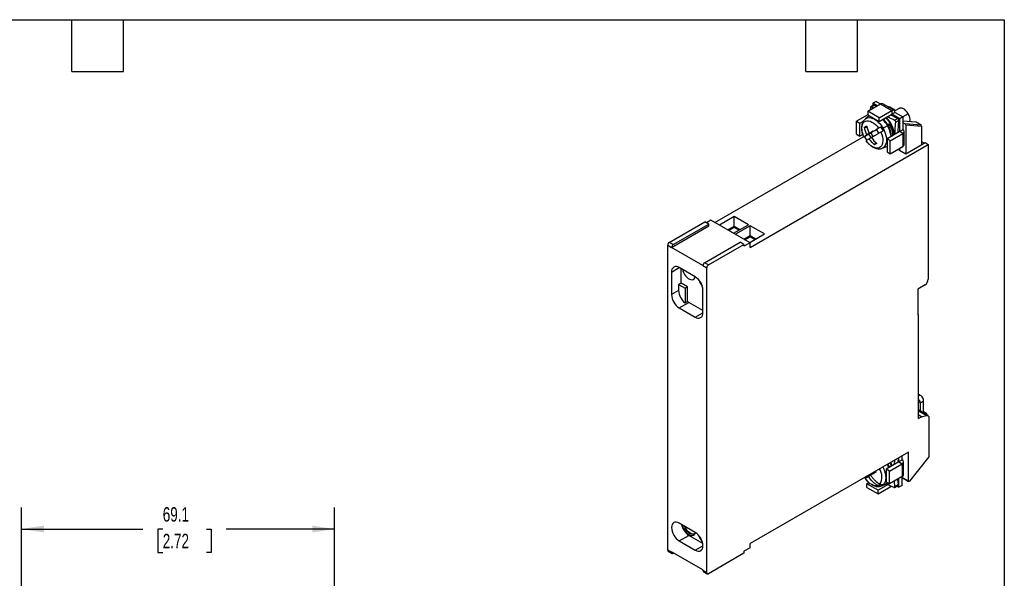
# Model space of a CAD drawing. Header units: millimetres. Extents: x 10 to 410, y 10 to 314.
# Tile 3 of 3: x 192 to 410, y 191 to 314. Entities that reach past the tile are written whole.
import ezdxf

# ---------------------------------------------------------------- set-up
doc = ezdxf.new("R2010")
doc.units = ezdxf.units.MM
doc.header["$LTSCALE"] = 1.5
doc.layers.add('DIMENSIONS', color=140, linetype='Continuous', lineweight=25)
doc.layers.add('TEXT', color=140, linetype='Continuous', lineweight=25)
doc.styles.add('SLDTEXTSTYLE0', font='TXT', dxfattribs={"width": 0.7})
doc.dimstyles.new('SLDDIMSTYLE0', dxfattribs={"dimtxt": 3.237012, "dimasz": 4.953, "dimexe": 0, "dimexo": 0.0625, "dimgap": 0.809253, "dimtad": 0, "dimtih": 1, "dimtoh": 1, "dimrnd": 1e-09, "dimzin": 12, "dimdsep": 46, "dimtxsty": 'SLDTEXTSTYLE0', "dimsah": 1, "dimcen": 0.09, "dimadec": 0, "dimazin": 3, "dimtfac": 1, "dimtofl": 0, "dimtmove": 0, "dimatfit": 3, "dimfxl": 0, "dimfrac": 2, "dimtolj": 1, "dimtzin": 12, "dimarcsym": 0})

# ---------------------------------------------------------------- blocks, each defined once
blk = doc.blocks.new('_D_6')
at = {"layer": 'DIMENSIONS'}
for p, q in [((192.72, 182.19), (192.72, 206.72)), ((261.82, 180.94), (261.82, 206.72)), ((192.72, 201.96), (219.52, 201.96)), ((223.9, 201.96), (222.81, 201.96)), ((222.81, 201.96), (222.81, 196.81)), ((233.52, 201.96), (234.61, 201.96)), ((234.61, 201.96), (234.61, 196.81)), ((261.82, 201.96), (237.91, 201.96)), ((222.81, 196.81), (223.9, 196.81)), ((234.61, 196.81), (233.52, 196.81))]:
    blk.add_line(p, q, dxfattribs=at)
for points in [[(192.72, 201.96), (197.67, 201.2), (197.67, 202.72)], [(261.82, 201.96), (256.87, 202.72), (256.87, 201.2)]]:
    blk.add_solid(points, dxfattribs=at)
at = {"layer": 'DIMENSIONS', "char_height": 3.175, "attachment_point": 1, "style": 'SLDTEXTSTYLE0'}
for s, insert in [('69.1', (223.9, 206.78)), ('2.72', (223.9, 200.91))]:
    blk.add_mtext(s, dxfattribs=dict(at, insert=insert))

msp = doc.modelspace()

# ---------------------------------------------------------------- linework, layer by layer
for p, q in [((379.465, 294.117), (382.258, 295.729)), ((380.799, 295.52), (380.096, 295.114)), ((380.237, 295.094), (380.94, 295.499)), ((381.268, 296.301), (380.561, 295.893)), ((381.55, 295.321), (380.561, 295.893)), ((380.561, 295.893), (380.561, 295.382)), ((381.358, 295.21), (380.94, 295.499)), ((381.268, 296.301), (382.257, 295.729)), ((382.258, 295.729), (384.732, 294.301)), ((385.257, 294.353), (382.783, 295.781)), ((379.465, 293.341), (376.99, 291.912)), ((379.465, 294.117), (379.465, 293.301)), ((381.939, 292.688), (379.465, 294.117)), ((379.465, 293.301), (381.939, 291.872)), ((380.025, 294.971), (379.988, 294.419)), ((380.654, 294.804), (380.237, 295.094)), ((381.939, 292.688), (384.732, 294.301)), ((381.939, 291.872), (384.732, 293.484)), ((384.283, 295.046), (384.015, 295.07)), ((384.047, 295.052), (384.344, 295.025)), ((385.429, 294.399), (384.344, 295.025)), ((384.732, 294.301), (384.732, 293.484)), ((384.768, 293.464), (384.732, 293.484)), ((385.475, 293.872), (384.768, 293.464)), ((386.5, 292.464), (384.768, 293.464)), ((385.429, 294.399), (385.124, 294.43)), ((386.375, 294.741), (385.411, 294.184)), ((385.475, 293.872), (387.207, 292.872)), ((388.375, 293.587), (387.172, 292.892)), ((376.99, 291.912), (377.697, 291.504)), ((376.99, 289.054), (376.99, 291.912)), ((377.697, 291.504), (378.506, 291.971)), ((377.697, 288.646), (377.697, 291.504)), ((379.74, 293.088), (378.924, 292.437)), ((381.939, 291.872), (381.939, 292.688)), ((384.205, 291.295), (383.822, 291.074)), ((383.922, 290.9), (384.305, 291.121)), ((384.3, 291.119), (384.017, 290.955)), ((384.305, 291.121), (384.205, 291.295)), ((386.102, 292.519), (385.399, 292.114)), ((385.611, 291.746), (386.314, 292.152)), ((387.207, 292.872), (386.5, 292.464)), ((386.5, 289.687), (386.5, 292.464)), ((387.207, 292.872), (387.207, 291.647)), ((390.055, 291.713), (387.207, 291.932)), ((390.117, 291.692), (387.207, 291.916)), ((387.207, 291.647), (387.207, 290.096)), ((387.207, 291.647), (387.667, 291.382)), ((391.203, 291.066), (387.667, 291.382)), ((391.203, 291.066), (390.117, 291.692)), ((376.99, 289.054), (377.697, 288.646)), ((378.353, 289.025), (377.697, 288.646)), ((378.7, 290.587), (379.287, 290.578)), ((378.714, 288.586), (379.67, 289.138)), ((380.643, 289.7), (379.267, 288.906)), ((379.67, 289.138), (380.143, 289.411)), ((380.17, 288.272), (379.67, 289.138)), ((379.767, 289.195), (381.143, 289.988)), ((380.143, 289.411), (380.643, 289.7)), ((380.642, 288.545), (380.143, 289.411)), ((380.642, 289.7), (380.643, 289.7)), ((381.143, 289.988), (381.412, 290.144)), ((381.412, 290.144), (382.368, 290.696)), ((381.912, 289.278), (381.412, 290.144)), ((383.802, 290.947), (382.823, 290.382)), ((386.5, 289.647), (383.707, 288.034)), ((383.873, 290.987), (383.802, 290.947)), ((384.414, 287.626), (387.207, 289.238)), ((386.5, 289.687), (387.207, 290.096)), ((386.5, 289.647), (386.5, 289.687)), ((387.207, 289.238), (386.5, 289.647)), ((387.207, 289.238), (387.207, 286.381)), ((387.515, 286.809), (387.515, 289.667)), ((387.844, 291.044), (387.844, 284.747)), ((391.379, 290.728), (387.844, 291.044)), ((391.379, 286.788), (391.379, 290.728)), ((345.736, 269.583), (378.553, 288.528)), ((353.478, 264.092), (392.794, 286.788)), ((380.268, 288.329), (379.767, 288.04)), ((380.94, 286.708), (381.221, 287.211)), ((384.414, 287.626), (383.707, 288.034)), ((383.707, 288.034), (383.707, 285.176)), ((384.414, 284.768), (384.414, 287.626)), ((387.844, 284.747), (391.379, 286.788)), ((391.874, 287.074), (391.379, 287.36)), ((391.379, 286.788), (392.086, 287.197)), ((392.086, 287.197), (392.794, 286.788)), ((392.794, 286.788), (392.794, 257.066)), ((382.654, 285.977), (383.625, 286.358)), ((383.707, 285.176), (384.414, 284.768)), ((384.414, 284.768), (387.207, 286.381)), ((386.43, 285.932), (386.43, 285.693)), ((386.43, 285.693), (386.43, 285.564)), ((386.43, 285.564), (387.844, 284.747)), ((386.465, 285.952), (386.5, 285.931)), ((387.207, 286.34), (386.5, 285.931)), ((386.5, 285.931), (386.5, 285.972)), ((387.207, 286.381), (387.207, 286.34)), ((335.659, 265.195), (343.508, 269.726)), ((344.357, 269.236), (343.508, 269.726)), ((344.852, 270.093), (343.862, 269.522)), ((353.478, 265.113), (344.852, 270.093)), ((349.978, 270.915), (346.703, 269.024)), ((353.134, 269.093), (349.978, 270.915)), ((349.978, 268.725), (349.978, 270.915)), ((336.154, 264.092), (344.357, 268.828)), ((336.508, 264.705), (344.357, 269.236)), ((344.357, 268.828), (344.357, 269.236)), ((349.978, 268.725), (348.6, 267.929)), ((349.978, 268.48), (348.812, 267.807)), ((349.859, 267.202), (353.134, 269.093)), ((351.238, 267.998), (349.978, 268.725)), ((349.978, 268.48), (349.978, 268.725)), ((351.026, 267.876), (349.978, 268.48)), ((353.514, 268.874), (350.239, 266.983)), ((356.67, 267.052), (353.514, 268.874)), ((353.514, 266.684), (353.514, 268.874)), ((336.508, 264.705), (335.659, 265.195)), ((343.437, 260.704), (351.286, 265.235)), ((352.135, 264.746), (351.286, 265.235)), ((352.135, 265.888), (353.514, 266.684)), ((353.478, 265.113), (352.135, 264.337)), ((352.347, 265.766), (353.514, 266.439)), ((353.395, 265.161), (356.67, 267.052)), ((353.478, 264.092), (353.478, 265.113)), ((353.514, 266.684), (354.773, 265.957)), ((353.514, 266.439), (353.514, 266.684)), ((353.514, 266.439), (354.561, 265.835)), ((335.306, 197.299), (335.306, 264.582)), ((335.306, 264.582), (336.154, 264.092)), ((343.084, 260.092), (336.154, 264.092)), ((344.286, 260.215), (352.135, 264.746)), ((352.135, 264.746), (352.135, 264.337)), ((344.286, 260.215), (343.437, 260.704)), ((336.154, 258.662), (337.852, 259.642)), ((336.154, 258.662), (336.154, 253.682)), ((341.387, 257.601), (337.851, 259.642)), ((338.276, 256.213), (338.276, 259.398)), ((343.084, 260.092), (343.932, 259.602)), ((343.932, 192.319), (343.932, 259.602)), ((337.71, 254.58), (336.154, 253.682)), ((338.276, 256.213), (337.71, 255.886)), ((337.71, 255.886), (337.71, 254.58)), ((337.71, 255.886), (339.124, 255.07)), ((339.69, 255.396), (338.276, 256.213)), ((339.69, 255.396), (339.124, 255.07)), ((339.124, 255.07), (339.124, 251.831)), ((339.69, 252.157), (339.69, 255.396)), ((343.084, 249.681), (343.084, 254.662)), ((392.086, 255.842), (390.46, 254.903)), ((390.46, 254.903), (390.46, 249.187)), ((391.114, 255.281), (391.123, 255.286)), ((391.123, 255.286), (391.804, 255.678)), ((391.804, 255.678), (391.813, 255.684)), ((339.124, 251.831), (339.69, 252.157)), ((337.851, 250.742), (339.973, 251.967)), ((337.851, 250.742), (341.387, 248.701)), ((343.084, 250.171), (339.973, 251.967)), ((341.387, 248.701), (343.084, 249.681)), ((390.46, 249.35), (390.601, 249.269)), ((390.46, 249.187), (390.601, 249.269)), ((390.601, 249.269), (390.601, 226.324)), ((391.24, 231.32), (390.601, 231.688)), ((391.05, 229.767), (390.601, 230.026)), ((392.728, 226.999), (390.601, 228.226)), ((391.757, 230.175), (391.05, 229.767)), ((391.05, 227.967), (391.05, 229.767)), ((391.757, 227.807), (391.757, 230.175)), ((390.601, 228.072), (392.411, 227.027)), ((391.309, 226.732), (390.601, 227.14)), ((390.601, 226.324), (391.309, 226.732)), ((391.309, 226.732), (392.411, 227.027)), ((391.543, 227.683), (391.757, 227.807)), ((392.465, 227.399), (391.757, 227.807)), ((392.25, 227.275), (392.465, 227.399)), ((392.465, 227.151), (392.465, 227.399)), ((392.935, 226.541), (392.935, 217.912)), ((388.409, 218.934), (353.478, 198.769)), ((385.345, 216.226), (385.424, 217.251)), ((386.126, 217.657), (386.049, 216.613)), ((386.313, 216.825), (386.313, 217.724)), ((387.02, 217.234), (387.02, 218.132)), ((388.409, 212.565), (388.409, 218.934)), ((392.935, 217.912), (388.622, 212.546)), ((386.313, 216.785), (383.52, 215.172)), ((384.227, 214.764), (383.52, 215.172)), ((383.52, 215.172), (383.52, 212.314)), ((384.227, 214.764), (387.02, 216.376)), ((386.313, 216.825), (387.02, 217.234)), ((386.313, 216.785), (386.313, 216.825)), ((386.313, 216.785), (387.02, 216.376)), ((387.02, 216.376), (387.02, 213.519)), ((387.327, 213.947), (387.327, 216.805)), ((379.013, 213.217), (378.886, 213.437)), ((379.58, 213.545), (380.08, 213.833)), ((380.328, 214.269), (380.455, 214.05)), ((381.126, 214.73), (381.252, 214.51)), ((384.227, 211.906), (384.227, 214.764)), ((387.02, 213.519), (384.227, 211.906)), ((386.025, 212.944), (386.126, 211.696)), ((386.313, 211.191), (386.313, 213.11)), ((387.02, 211.6), (387.02, 213.519)), ((387.02, 213.367), (388.409, 212.565)), ((387.02, 213.3), (388.451, 212.474)), ((379.277, 211.946), (379.718, 212.201)), ((379.277, 211.13), (379.277, 211.946)), ((381.752, 210.518), (379.277, 211.946)), ((379.277, 211.13), (381.752, 209.701)), ((383.938, 211.78), (381.752, 210.518)), ((381.752, 209.701), (384.545, 211.314)), ((381.782, 212.094), (382.181, 211.404)), ((382.636, 211.564), (382.463, 211.481)), ((382.466, 211.482), (383.437, 211.863)), ((383.614, 211.948), (382.636, 211.564)), ((383.614, 211.948), (383.437, 211.863)), ((384.227, 211.906), (383.52, 212.314)), ((383.851, 212.123), (383.614, 211.948)), ((383.685, 211.989), (383.614, 211.948)), ((383.866, 212.115), (383.685, 211.989)), ((384.545, 211.488), (384.545, 211.314)), ((384.684, 211.409), (384.545, 211.314)), ((385.424, 211.29), (385.319, 212.537)), ((385.371, 211.158), (386.074, 211.564)), ((386.126, 211.696), (385.424, 211.29)), ((385.87, 211.447), (386.313, 211.191)), ((387.02, 211.6), (386.313, 211.191)), ((381.752, 209.701), (381.752, 210.518)), ((341.387, 201.219), (337.851, 203.26)), ((337.851, 199.341), (339.973, 200.566)), ((343.03, 198.8), (339.973, 200.566)), ((337.851, 199.341), (341.387, 197.3)), ((341.387, 197.3), (343.084, 198.28)), ((353.478, 197.83), (352.135, 197.054)), ((353.478, 197.83), (353.478, 198.769)), ((336.154, 196.809), (335.306, 197.299)), ((335.409, 197.07), (336.258, 196.581)), ((343.084, 192.932), (336.154, 196.932)), ((336.154, 196.932), (336.154, 196.809)), ((336.508, 196.605), (336.614, 196.667)), ((352.135, 196.646), (344.286, 192.115)), ((352.135, 197.054), (352.135, 196.646)), ((343.084, 192.932), (343.084, 192.809)), ((343.932, 192.319), (343.084, 192.809)), ((343.187, 192.58), (344.036, 192.09))]:
    msp.add_line(p, q)
at = {"flags": 128}
for points in [[(388.375, 293.587), (388.146, 293.934), (387.882, 294.241), (387.597, 294.494), (387.301, 294.683), (387.009, 294.798), (386.733, 294.835), (386.485, 294.792), (386.375, 294.741)], [(378.566, 288.501), (378.363, 289.001), (378.217, 289.501), (378.134, 289.987), (378.115, 290.447), (378.161, 290.866), (378.27, 291.234), (378.44, 291.54), (378.665, 291.775), (378.94, 291.934), (379.257, 292.011), (379.606, 292.005), (379.979, 291.916), (380.365, 291.746), (380.754, 291.5), (381.133, 291.185), (381.494, 290.809), (381.825, 290.383)], [(378.924, 292.436), (379.08, 292.543), (379.396, 292.672), (379.75, 292.718), (380.133, 292.68), (380.537, 292.559), (380.952, 292.358), (381.366, 292.081), (381.77, 291.736), (382.153, 291.331), (382.507, 290.876), (382.823, 290.382)], [(379.74, 293.088), (379.762, 293.104), (379.78, 293.118)], [(382.325, 289.517), (382.528, 289.017), (382.674, 288.517), (382.757, 288.03), (382.776, 287.571), (382.73, 287.151), (382.621, 286.784), (382.451, 286.478), (382.226, 286.242), (381.951, 286.083), (381.635, 286.006), (381.285, 286.012), (380.912, 286.101), (380.526, 286.271), (380.137, 286.517), (379.758, 286.833), (379.397, 287.209), (379.066, 287.635)], [(382.823, 290.382), (382.801, 290.369), (382.778, 290.356), (382.755, 290.342), (382.732, 290.329), (382.708, 290.315), (382.684, 290.301), (382.66, 290.287), (382.635, 290.273)], [(382.823, 290.382), (383.093, 289.861), (383.31, 289.327), (383.469, 288.792), (383.566, 288.27), (383.599, 287.773), (383.566, 287.313), (383.469, 286.903), (383.31, 286.551), (383.093, 286.268), (382.823, 286.059), (382.642, 285.973)], [(383.707, 286.393), (383.651, 286.368), (383.625, 286.358)], [(338.567, 259.229), (338.648, 258.909), (338.8, 258.519), (339.003, 258.142), (339.248, 257.794), (339.525, 257.492), (339.821, 257.248), (340.124, 257.074), (340.421, 256.975), (340.697, 256.958), (340.943, 257.022), (341.145, 257.165), (341.297, 257.38), (341.379, 257.606)], [(391.757, 230.175), (391.723, 230.554), (391.623, 230.879), (391.46, 231.137), (391.24, 231.32), (390.972, 231.419), (390.666, 231.431), (390.601, 231.423)], [(392.411, 227.027), (392.52, 227.045), (392.621, 227.039), (392.711, 227.008), (392.789, 226.954), (392.851, 226.878), (392.897, 226.782), (392.925, 226.669), (392.935, 226.541)], [(382.755, 215.67), (382.906, 215.366), (383.123, 214.832), (383.282, 214.297), (383.379, 213.774), (383.411, 213.277), (383.379, 212.818), (383.282, 212.408), (383.123, 212.056), (382.906, 211.773), (382.636, 211.564)], [(384.847, 215.939), (384.717, 216.257), (384.511, 216.684)], [(388.622, 212.546), (388.587, 212.51), (388.551, 212.484), (388.514, 212.468), (388.48, 212.465), (388.451, 212.474), (388.428, 212.495), (388.414, 212.526), (388.409, 212.565)], [(337.851, 203.26), (337.52, 203.414), (337.202, 203.486), (336.908, 203.474), (336.651, 203.379), (336.44, 203.204), (336.283, 202.956), (336.187, 202.644), (336.154, 202.28), (336.187, 201.879), (336.283, 201.456), (336.44, 201.026), (336.651, 200.608), (336.908, 200.215), (337.202, 199.865), (337.52, 199.57), (337.851, 199.341)], [(338.503, 202.884), (338.584, 202.572), (338.743, 202.163), (338.955, 201.767), (339.212, 201.403), (339.503, 201.086), (339.814, 200.83), (340.132, 200.647), (340.442, 200.544), (340.733, 200.525), (340.99, 200.593), (341.203, 200.742), (341.361, 200.969), (341.442, 201.186)], [(341.322, 200.897), (341.296, 200.885), (341.051, 200.82), (340.774, 200.838), (340.478, 200.936), (340.175, 201.111), (339.878, 201.355), (339.601, 201.657), (339.356, 202.004), (339.153, 202.382), (339.081, 202.55)], [(341.387, 197.3), (341.718, 197.146), (342.036, 197.074), (342.33, 197.086), (342.587, 197.181), (342.798, 197.356), (342.955, 197.605), (343.051, 197.916), (343.084, 198.28), (343.051, 198.681), (342.955, 199.104), (342.798, 199.534), (342.587, 199.953), (342.33, 200.345), (342.036, 200.695), (341.718, 200.991), (341.387, 201.219)]]:
    msp.add_lwpolyline(points, dxfattribs=at)
for centre, radius, start, end in [((382.565, 295.3), 0.528, 65.69288, 125.61758), ((385.022, 293.945), 0.459, 350.78596, 129.20329), ((384.746, 293.467), 0.0218, 350.78596, 129.20329), ((386.228, 292.213), 2.549, 350.97901, 32.60622), ((378.36, 287.845), 6.264, 29.68271, 45.72628), ((378.431, 287.886), 6.264, 29.68271, 45.72628), ((379.209, 288.313), 6.197, 6.30076, 46.07958), ((377.133, 287.097), 6.353, 29.99449, 34.50855), ((377.134, 287.096), 6.353, 25.4915, 30.00549), ((378.842, 287.973), 5.783, 5.70152, 30.94554), ((378.913, 288.014), 5.783, 5.70152, 30.94554), ((386.493, 289.667), 0.0218, 290.78342, 69.21658), ((387.045, 289.667), 0.458, 290.78342, 69.21658), ((384.449, 291.32), 6.353, 205.4915, 210.00549), ((384.449, 291.319), 6.353, 209.99449, 214.50855), ((386.989, 286.862), 0.528, 294.37466, 354.3052), ((386.278, 286.252), 0.579, 247.60618, 285.1567), ((336.073, 264.547), 0.768, 122.60548, 177.39452), ((336.922, 264.058), 0.768, 122.60548, 177.39452), ((343.852, 260.057), 0.768, 122.60548, 177.39452), ((337.189, 258.83), 1.048, 50.79671, 189.21404), ((344.7, 259.567), 0.768, 122.60548, 177.39452), ((339.399, 254.494), 3.688, 2.60548, 57.39452), ((345.447, 257.904), 3.424, 196.42126, 222.4518), ((391.258, 257.136), 1.537, 302.60548, 357.39452), ((341.457, 254.77), 3.752, 182.90172, 231.55023), ((339.839, 253.849), 3.688, 182.60548, 237.39452), ((341.253, 254.17), 2.548, 232.17475, 239.84989), ((342.049, 249.513), 1.048, 230.79671, 9.21404), ((390.363, 229.857), 0.693, 352.51216, 69.8714), ((379.414, 213.455), 3.169, 329.26602, 34.49311), ((377.938, 213.162), 6.56, 20.78776, 27.93194), ((378.009, 213.203), 6.56, 20.78776, 27.93194), ((386.305, 216.805), 0.0218, 290.78342, 69.21658), ((386.857, 216.805), 0.458, 290.78342, 69.21658), ((381.646, 214.798), 3.252, 205.94494, 269.86342), ((386.802, 214), 0.528, 294.37466, 354.3052), ((381.824, 212.602), 1.25, 286.60117, 299.95703), ((381.822, 212.601), 1.25, 300.05387, 313.40915), ((382.382, 212.212), 0.696, 275.39657, 291.35003), ((342.027, 203.729), 3.772, 191.38275, 236.99909), ((341.308, 203.113), 2.366, 192.59565, 267.61556), ((345.531, 201.611), 3.578, 195.72958, 223.70896), ((335.551, 197.272), 0.246, 173.70115, 234.98667), ((336.37, 196.775), 0.218, 170.78596, 309.20329), ((343.322, 192.779), 0.24, 172.74417, 235.94365), ((344.148, 192.284), 0.218, 170.78596, 309.20329)]:
    msp.add_arc(centre, radius, start, end)
for centre, major_axis, ratio, start_param, end_param in [((384.344, 294.79), (-0.106, 0.25), 0.5657585, 5.6383912, 5.9891465), ((385.431, 294.162), (-0.108, 0.251), 0.5590205, 4.8881691, 5.6410643), ((387.667, 291.146), (-0.106, 0.25), 0.5657585, 4.0675949, 5.6383912), ((390.115, 291.458), (-0.105, 0.249), 0.5726642, 5.6352676, 5.9959402), ((391.203, 290.83), (-0.106, 0.25), 0.5657585, 4.0675949, 5.6383912)]:
    msp.add_ellipse(centre, major_axis=major_axis, ratio=ratio, start_param=start_param, end_param=end_param)
for points, knots in [([(380.94, 295.499), (380.919, 295.511), (380.876, 295.535), (380.827, 295.537), (380.806, 295.52), (380.801, 295.516)], [0, 0, 0, 0, 0.4277145, 0.8555482, 1, 1, 1, 1]), ([(380.237, 295.094), (380.187, 295.129), (380.136, 295.137), (380.058, 295.091), (380.031, 295.039), (380.025, 294.971)], [0, 0, 0, 0, 0.5, 0.5, 1, 1, 1, 1]), ([(386.102, 292.519), (385.625, 292.739), (385.062, 292.998), (384.538, 293.282), (384.457, 293.325)], [0, 0, 0, 0, 0.8467568, 1, 1, 1, 1]), ([(378.928, 292.431), (378.847, 292.364), (378.671, 292.217), (378.458, 291.923), (378.281, 291.576), (378.16, 291.188), (378.096, 290.772), (378.086, 290.341), (378.127, 289.91), (378.21, 289.486), (378.319, 289.106), (378.445, 288.773), (378.528, 288.568), (378.582, 288.466), (378.586, 288.458)], [0, 0, 0, 0, 0.0788823, 0.1729076, 0.2700283, 0.3703993, 0.4727131, 0.5746304, 0.673638, 0.7676595, 0.8607633, 0.9282162, 0.9940511, 1, 1, 1, 1]), ([(382.81, 292.374), (382.833, 292.357), (383.042, 292.201), (383.417, 291.773), (383.706, 291.317), (383.85, 291.09)], [0, 0, 0, 0, 0.0586133, 0.5298116, 1, 1, 1, 1]), ([(385.187, 288.889), (385.18, 289.047), (385.163, 289.397), (385.023, 289.999), (384.79, 290.661), (384.455, 291.326), (384.114, 291.845), (383.812, 292.221), (383.584, 292.479), (383.424, 292.619), (383.348, 292.685)], [0, 0, 0, 0, 0.1244112, 0.2748768, 0.4377485, 0.6007383, 0.7653613, 0.8460079, 0.9267704, 1, 1, 1, 1]), ([(385.399, 292.114), (384.921, 292.332), (384.357, 292.59), (383.832, 292.874), (383.752, 292.918)], [0, 0, 0, 0, 0.8466632, 1, 1, 1, 1]), ([(384.3, 291.119), (384.419, 290.873), (384.656, 290.381), (384.84, 289.627), (384.913, 289.046), (384.864, 288.768), (384.852, 288.695)], [0, 0, 0, 0, 0.297334, 0.5953064, 0.8930573, 1, 1, 1, 1]), ([(385.611, 291.746), (385.617, 291.814), (385.598, 291.893), (385.52, 292.029), (385.461, 292.085), (385.399, 292.114)], [0, 0, 0, 0, 0.5, 0.5, 1, 1, 1, 1]), ([(385.475, 289.055), (385.475, 289.417), (385.476, 290.291), (385.561, 291.208), (385.611, 291.746)], [0, 0, 0, 0, 0.413999, 1, 1, 1, 1]), ([(386.314, 292.152), (386.32, 292.22), (386.301, 292.299), (386.222, 292.434), (386.164, 292.491), (386.102, 292.519)], [0, 0, 0, 0, 0.5, 0.5, 1, 1, 1, 1]), ([(386.18, 289.433), (386.181, 289.804), (386.181, 290.687), (386.265, 291.614), (386.314, 292.152)], [0, 0, 0, 0, 0.4198607, 1, 1, 1, 1]), ([(379.2, 290.876), (379.259, 290.589), (379.336, 290.305), (379.525, 289.743), (379.638, 289.465), (379.767, 289.195)], [0, 0, 0, 0, 0.5, 0.5, 1, 1, 1, 1]), ([(379.767, 289.195), (379.907, 289.275), (380.056, 289.361), (380.371, 289.543), (380.538, 289.639), (381.057, 289.939), (381.428, 290.153), (381.825, 290.383)], [0, 0, 0, 0, 0.25, 0.25, 0.5, 0.5, 1, 1, 1, 1]), ([(382.325, 289.517), (382.127, 289.402), (381.934, 289.291), (381.561, 289.075), (381.379, 288.97), (380.86, 288.67), (380.546, 288.489), (380.267, 288.329)], [0, 0, 0, 0, 0.25, 0.25, 0.5, 0.5, 1, 1, 1, 1]), ([(383.896, 290.886), (383.902, 290.889), (383.909, 290.893), (383.917, 290.897), (383.921, 290.9), (383.925, 290.902), (383.929, 290.905), (383.934, 290.907), (383.938, 290.91), (383.943, 290.912), (383.947, 290.915), (383.952, 290.918), (383.957, 290.921), (383.967, 290.926), (383.977, 290.932), (383.986, 290.937), (383.991, 290.94), (383.995, 290.943), (384, 290.945), (384.006, 290.949), (384.012, 290.952), (384.017, 290.955)], [0, 0, 0, 0, 0.00003373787, 0.00003373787, 0.00003373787, 0.00005024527, 0.00005024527, 0.00005024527, 0.00006674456, 0.00006674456, 0.00006674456, 0.00008323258, 0.00008323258, 0.00008323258, 0.00011689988, 0.00011689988, 0.00011689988, 0.00013336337, 0.00013336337, 0.00013336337, 0.00015609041, 0.00015609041, 0.00015609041, 0.00015609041]), ([(384.583, 289.089), (384.581, 289.136), (384.575, 289.363), (384.477, 289.804), (384.298, 290.389), (384.111, 290.766), (384.017, 290.955)], [0, 0, 0, 0, 0.0818824, 0.3882876, 0.6940161, 1, 1, 1, 1]), ([(378.566, 288.501), (378.575, 288.506), (378.597, 288.518), (378.665, 288.558), (378.712, 288.585), (378.89, 288.688), (379.054, 288.782), (379.267, 288.906)], [0, 0, 0, 0, 0.25, 0.25, 0.5, 0.5, 1, 1, 1, 1]), ([(379.767, 288.04), (379.661, 287.978), (379.566, 287.924), (379.4, 287.828), (379.328, 287.786), (379.152, 287.685), (379.084, 287.645), (379.066, 287.635)], [0, 0, 0, 0, 0.25, 0.25, 0.5, 0.5, 1, 1, 1, 1]), ([(379.066, 287.635), (379.073, 287.625), (379.119, 287.552), (379.245, 287.391), (379.443, 287.146), (379.697, 286.879), (379.977, 286.625), (380.283, 286.392), (380.611, 286.189), (380.956, 286.025), (381.316, 285.906), (381.684, 285.84), (382.053, 285.835), (382.375, 285.877), (382.561, 285.95), (382.633, 285.978)], [0, 0, 0, 0, 0.0075689, 0.0541303, 0.13101142, 0.21033332, 0.29506039, 0.38313114, 0.47383939, 0.56650645, 0.66019482, 0.75405462, 0.84752822, 0.94077723, 1, 1, 1, 1]), ([(380.94, 286.708), (380.721, 286.902), (380.513, 287.111), (380.121, 287.556), (379.937, 287.792), (379.767, 288.04)], [0, 0, 0, 0, 0.5, 0.5, 1, 1, 1, 1]), ([(383.905, 216.334), (383.999, 216.153), (384.13, 215.902), (384.194, 215.645), (384.213, 215.572)], [0, 0, 0, 0, 0.7181065, 1, 1, 1, 1]), ([(384.698, 215.852), (384.664, 215.956), (384.58, 216.211), (384.446, 216.456), (384.367, 216.601)], [0, 0, 0, 0, 0.4090303, 1, 1, 1, 1]), ([(378.855, 213.177), (378.869, 213.154), (378.923, 213.069), (379.057, 212.895), (379.256, 212.651), (379.51, 212.384), (379.789, 212.13), (380.095, 211.897), (380.423, 211.694), (380.769, 211.53), (381.128, 211.411), (381.496, 211.345), (381.865, 211.34), (382.192, 211.383), (382.382, 211.458), (382.459, 211.487)], [0, 0, 0, 0, 0.0166567, 0.062625, 0.1385268, 0.2168382, 0.3004861, 0.3874349, 0.4769877, 0.5684744, 0.6609694, 0.7536336, 0.8459165, 0.9379777, 1, 1, 1, 1]), ([(381.638, 211.546), (381.439, 211.671), (381.247, 211.808), (380.873, 212.103), (380.691, 212.262), (380.172, 212.766), (379.858, 213.137), (379.58, 213.545)], [0, 0, 0, 0, 0.25, 0.25, 0.5, 0.5, 1, 1, 1, 1]), ([(381.252, 214.51), (381.033, 214.384), (380.826, 214.264), (380.434, 214.038), (380.249, 213.931), (380.08, 213.833)], [0, 0, 0, 0, 0.5, 0.5, 1, 1, 1, 1]), ([(380.08, 213.833), (380.219, 213.63), (380.368, 213.435), (380.683, 213.061), (380.85, 212.882), (381.369, 212.379), (381.741, 212.085), (382.138, 211.835)], [0, 0, 0, 0, 0.25, 0.25, 0.5, 0.5, 1, 1, 1, 1]), ([(383.617, 211.946), (383.667, 211.918), (384.165, 211.637), (384.716, 211.39), (385.211, 211.168)], [0, 0, 0, 0, 0.0996768, 1, 1, 1, 1]), ([(385.211, 211.168), (385.273, 211.139), (385.332, 211.136), (385.41, 211.181), (385.43, 211.23), (385.424, 211.29)], [0, 0, 0, 0, 0.5, 0.5, 1, 1, 1, 1]), ([(386.071, 211.567), (386.083, 211.574), (386.11, 211.59), (386.128, 211.637), (386.127, 211.679), (386.126, 211.696)], [0, 0, 0, 0, 0.2803543, 0.7038319, 1, 1, 1, 1])]:
    msp.add_open_spline(points, degree=3, knots=knots)
for points in [[(378.7, 290.587), (378.843, 290.684), (379.009, 290.78), (379.2, 290.876)], [(379.267, 288.906), (379.008, 289.447), (378.818, 290.013), (378.7, 290.587)], [(382.368, 290.696), (382.188, 290.592), (381.998, 290.483), (381.825, 290.383)], [(382.868, 289.83), (382.688, 289.726), (382.498, 289.617), (382.325, 289.517)], [(378.566, 288.501), (378.558, 288.496), (378.61, 288.526), (378.714, 288.586)], [(380.267, 288.329), (380.606, 287.833), (381.002, 287.386), (381.44, 286.997)], [(381.44, 286.997), (381.262, 286.879), (381.095, 286.783), (380.94, 286.708)], [(379.58, 213.545), (379.32, 213.395), (379.13, 213.285), (379.013, 213.217)], [(382.181, 211.404), (382.001, 211.387), (381.81, 211.437), (381.638, 211.546)], [(382.681, 211.693), (382.501, 211.676), (382.31, 211.726), (382.138, 211.835)]]:
    msp.add_open_spline(points, degree=3)
at = {"layer": 'TEXT'}
for p, q in [((9.525, 314.325), (409.575, 314.325)), ((203.835, 302.895), (203.835, 314.325)), ((215.265, 302.895), (215.265, 314.325)), ((365.76, 302.895), (365.76, 314.325)), ((377.19, 302.895), (377.19, 314.325)), ((409.575, 314.325), (409.575, 9.525)), ((203.835, 302.895), (215.265, 302.895)), ((365.76, 302.895), (377.19, 302.895))]:
    msp.add_line(p, q, dxfattribs=at)

# ---------------------------------------------------------------- dimensions: what is measured, and where the dimension line sits
at = {"layer": 'DIMENSIONS'}
dim = msp.add_linear_dim(base=(261.822, 201.96), p1=(192.722, 180.288), p2=(261.822, 179.038), angle=0, dimstyle='SLDDIMSTYLE0', dxfattribs=at)
dim.commit()
dim.dimension.update_dxf_attribs({"geometry": '_D_6', "text_midpoint": (228.711, 201.96), "dimtype": 160})

doc.saveas('drawing.dxf')
